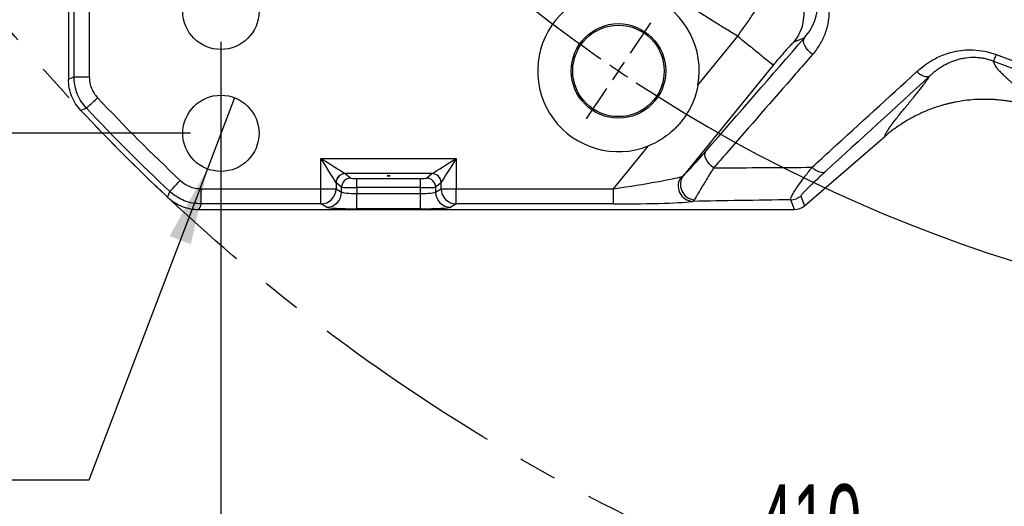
# Model space of a CAD drawing. Extents: x 0 to 8410, y 0 to 5940.
# Tile 4 of 110: x 1435 to 2081, y 2941 to 3261. Entities that reach past the tile are written whole.
import ezdxf

# ---------------------------------------------------------------- set-up
doc = ezdxf.new("R2010")
doc.units = 0
doc.header["$LTSCALE"] = 10
doc.linetypes.add('CENTERX2', pattern=[20.32, 12.7, -2.54, 2.54, -2.54])
doc.layers.get('0').update_dxf_attribs({"linetype": 'CONTINUOUS'})
doc.styles.add('SLDTEXTSTYLE0', font='TXT', dxfattribs={"width": 0.605})
doc.dimstyles.new('SLDDIMSTYLE0', dxfattribs={"dimtxt": 50, "dimasz": 50, "dimexe": 0, "dimexo": 0.0625, "dimgap": 12.5, "dimtad": 0, "dimtih": 1, "dimtoh": 1, "dimdec": 1, "dimlfac": 0.5, "dimrnd": 1e-09, "dimzin": 12, "dimtxsty": 'SLDTEXTSTYLE0', "dimblk1": 'NONE', "dimsah": 1, "dimcen": 0, "dimazin": 3, "dimtfac": 1, "dimtmove": 0, "dimatfit": 3, "dimtolj": 1, "dimtzin": 12})
doc.dimstyles.new('SLDDIMSTYLE1', dxfattribs={"dimtxt": 50, "dimasz": 50, "dimexe": 0, "dimexo": 0.0625, "dimgap": -12.5, "dimtad": 1, "dimdec": 4, "dimlfac": 5, "dimzin": 12, "dimtxsty": 'SLDTEXTSTYLE0', "dimsah": 1, "dimcen": 0.09, "dimazin": 3, "dimtfac": 1, "dimtofl": 0, "dimtmove": 0, "dimatfit": 3, "dimtolj": 1})
doc.dimstyles.new('SLDDIMSTYLE2', dxfattribs={"dimtxt": 50, "dimasz": 50, "dimexe": 0, "dimexo": 0.0625, "dimgap": 12.5, "dimtad": 1, "dimdec": 1, "dimlfac": 0.5, "dimrnd": 1e-09, "dimzin": 12, "dimtxsty": 'SLDTEXTSTYLE0', "dimsah": 1, "dimcen": 0.09, "dimazin": 3, "dimtfac": 1, "dimtofl": 0, "dimtmove": 0, "dimatfit": 3, "dimtolj": 1, "dimtzin": 12})
doc.dimstyles.new('SLDDIMSTYLE4', dxfattribs={"dimtxt": 50, "dimasz": 50, "dimexe": 0, "dimexo": 0.0625, "dimgap": 12.5, "dimtad": 1, "dimdec": 1, "dimlfac": 0.5, "dimrnd": 1e-09, "dimzin": 12, "dimtxsty": 'SLDTEXTSTYLE0', "dimsah": 1, "dimcen": 0.09, "dimazin": 3, "dimtfac": 1, "dimtmove": 0, "dimatfit": 3, "dimtolj": 1, "dimtzin": 12})
doc.dimstyles.new('SLDDIMSTYLE5', dxfattribs={"dimtxt": 50, "dimasz": 50, "dimexe": 0, "dimexo": 0.0625, "dimgap": 12.5, "dimtad": 0, "dimtih": 1, "dimtoh": 1, "dimdec": 1, "dimlfac": 0.5, "dimrnd": 1e-09, "dimzin": 12, "dimtxsty": 'SLDTEXTSTYLE0', "dimblk1": 'NONE', "dimsah": 1, "dimcen": 0, "dimazin": 3, "dimtfac": 1, "dimtmove": 0, "dimatfit": 3, "dimtolj": 1, "dimtzin": 12})

# ---------------------------------------------------------------- blocks, each defined once
blk = doc.blocks.new('_D')
at = {"color": 7, "linetype": 'CONTINUOUS'}
for p, q in [((1762.91, 5138.79), (3012.06, 2973.23)), ((3012.06, 2973.23), (3116.53, 2792.13)), ((3116.53, 2792.13), (3367.21, 2792.13))]:
    blk.add_line(p, q, dxfattribs=at)
blk.add_solid([(3012.06, 2973.23), (3030.55, 2926.18), (3043.54, 2933.67)], dxfattribs=at)
at = {"color": 7, "linetype": 'CONTINUOUS', "char_height": 50, "attachment_point": 1, "style": 'SLDTEXTSTYLE0'}
for s, insert in [('%%c', (3141.53, 2856.58)), ('1250', (3214.43, 2856.72))]:
    blk.add_mtext(s, dxfattribs=dict(at, insert=insert))
blk = doc.blocks.new('_NONE')
blk = doc.blocks.new('_D_5')
at = {"color": 7, "linetype": 'CONTINUOUS'}
for p, q in [((2387.49, 5081.86), (2387.49, 5608.37)), ((1603.98, 5488.06), (1780.85, 5571.47)), ((1780.85, 5571.47), (1813.59, 5502.07)), ((1813.59, 5502.07), (1636.72, 5418.65)), ((1636.72, 5418.65), (1603.98, 5488.06)), ((1573.42, 4727.07), (1189.65, 5043.43))]:
    blk.add_line(p, q, dxfattribs=at)
blk.add_arc((2387.49, 4056.01), 1537.35, 90, 140.5, dxfattribs=at)
for points in [[(2387.49, 5593.37), (2337.37, 5600.05), (2337.61, 5585.05)], [(1201.23, 5033.89), (1239.36, 5067.08), (1227.94, 5076.81)]]:
    blk.add_solid(points, dxfattribs=at)
at = {"color": 7, "linetype": 'CONTINUOUS', "insert": (1624.77, 5484.28), "char_height": 50, "attachment_point": 1, "rotation": 25.25, "style": 'SLDTEXTSTYLE0'}
blk.add_mtext('50,5°', dxfattribs=at)
blk = doc.blocks.new('_D_6')
at = {"color": 7, "linetype": 'CONTINUOUS'}
for p, q in [((957.49, 3530.45), (957.49, 2667.27)), ((2387.49, 3030.16), (2387.49, 2667.27)), ((2387.49, 2682.27), (957.49, 2682.27))]:
    blk.add_line(p, q, dxfattribs=at)
for points in [[(957.49, 2682.27), (1007.49, 2674.77), (1007.49, 2689.77)], [(2387.49, 2682.27), (2337.49, 2689.77), (2337.49, 2674.77)]]:
    blk.add_solid(points, dxfattribs=at)
at = {"color": 7, "linetype": 'CONTINUOUS', "insert": (1615.2, 2746.72), "char_height": 50, "attachment_point": 1, "style": 'SLDTEXTSTYLE0'}
blk.add_mtext('715', dxfattribs=at)
blk = doc.blocks.new('_D_9')
at = {"color": 7, "linetype": 'CONTINUOUS'}
for p, q in [((1567.49, 3246.01), (1567.49, 2876.26)), ((2387.49, 3030.16), (2387.49, 2876.26)), ((2387.49, 2891.26), (1567.49, 2891.26))]:
    blk.add_line(p, q, dxfattribs=at)
for points in [[(1567.49, 2891.26), (1617.49, 2883.76), (1617.49, 2898.76)], [(2387.49, 2891.26), (2337.49, 2898.76), (2337.49, 2883.76)]]:
    blk.add_solid(points, dxfattribs=at)
at = {"color": 7, "linetype": 'CONTINUOUS', "insert": (1920.19, 2955.71), "char_height": 50, "attachment_point": 1, "style": 'SLDTEXTSTYLE0'}
blk.add_mtext('410', dxfattribs=at)
blk = doc.blocks.new('_D_11')
at = {"color": 7, "linetype": 'CONTINUOUS'}
for p, q in [((837.49, 3266.01), (837.49, 3366.01)), ((1547.49, 3266.01), (822.49, 3266.01)), ((837.49, 3266.01), (837.49, 3186.01)), ((1547.49, 3186.01), (822.49, 3186.01)), ((837.49, 3186.01), (837.49, 3086.01))]:
    blk.add_line(p, q, dxfattribs=at)
for points in [[(837.49, 3266.01), (844.99, 3316.01), (829.99, 3316.01)], [(837.49, 3186.01), (829.99, 3136.01), (844.99, 3136.01)]]:
    blk.add_solid(points, dxfattribs=at)
at = {"color": 7, "linetype": 'CONTINUOUS', "insert": (773.04, 3187.82), "char_height": 50, "attachment_point": 1, "rotation": 90, "style": 'SLDTEXTSTYLE0'}
blk.add_mtext('40', dxfattribs=at)
blk = doc.blocks.new('_D_12')
at = {"color": 7, "linetype": 'CONTINUOUS'}
for p, q in [((1576.38, 3209.38), (1558.6, 3162.65)), ((1558.6, 3162.65), (1480.89, 2958.43)), ((1480.89, 2958.43), (1200.12, 2958.43))]:
    blk.add_line(p, q, dxfattribs=at)
blk.add_solid([(1558.6, 3162.65), (1533.8, 3118.58), (1547.82, 3113.25)], dxfattribs=at)
at = {"color": 7, "linetype": 'CONTINUOUS', "char_height": 50, "attachment_point": 1, "style": 'SLDTEXTSTYLE0'}
for s, insert in [('8x M20', (1200.12, 3099.62)), ('Through', (1200.12, 3022.88))]:
    blk.add_mtext(s, dxfattribs=dict(at, insert=insert))
blk = doc.blocks.new('SW_CENTERMARKSYMBOL_0')
at = {"color": 0, "linetype": 'CONTINUOUS'}
for p, q in [((277.67, -1376.62), (291.09, -1356.73)), ((269.84, -1388.23), (265.93, -1394.03)), ((269.84, -1388.23), (273.76, -1382.43)), ((262.02, -1399.84), (248.6, -1419.73))]:
    blk.add_line(p, q, dxfattribs=at)
for start, end in [(225.80214, 235.19786), (235.59893, 236), (236, 236.40107), (236.80214, 303.19786)]:
    blk.add_arc((829.04, -559.19), 1000, start, end, dxfattribs=at)

msp = doc.modelspace()

# ---------------------------------------------------------------- linework, layer by layer
at = {"color": 7, "linetype": 'CONTINUOUS'}
for p, q in [((1467.486118, 3579.042138), (1467.486118, 3221.549155)), ((1467.486118, 3221.520247), (1467.486118, 3221.549155)), ((1950.29733, 3138.437392), (2003.075216, 3183.98452)), ((1553.023968, 3136.011304), (1552.99506, 3136.011304)), ((1553.023968, 3136.011304), (1943.772857, 3136.011304))]:
    msp.add_line(p, q, dxfattribs=at)
at = {"color": 8, "linetype": 'CONTINUOUS'}
for p, q in [((1471.182082, 3223.012032), (1471.182082, 3290.648224)), ((1481.168423, 3290.648224), (1481.168423, 3223.012032)), ((1880.44915, 3217.552544), (1906.657998, 3249.680998)), ((1950.262432, 3248.657943), (1943.434421, 3245.855035)), ((1929.873441, 3230.74484), (1870.8773, 3158.423664)), ((1471.182082, 3223.012032), (1481.168423, 3223.012032)), ((1825.093065, 3149.69361), (1847.999249, 3177.773418)), ((1633.073483, 3169.532062), (1721.898769, 3169.532062)), ((1633.073483, 3149.69361), (1633.073483, 3169.532062)), ((1721.898769, 3169.532062), (1721.898769, 3149.69361)), ((1705.935274, 3159.55645), (1649.036978, 3159.55645)), ((1649.036978, 3159.55645), (1652.664695, 3156.656923)), ((1702.307616, 3156.656923), (1705.935274, 3159.55645)), ((1643.035446, 3153.592946), (1643.035446, 3149.69361)), ((1646.687482, 3150.671543), (1643.059824, 3153.571071)), ((1656.649445, 3156.401636), (1698.322807, 3156.401636)), ((1656.649445, 3150.416257), (1656.649445, 3156.401636)), ((1698.322807, 3150.416257), (1698.322807, 3156.401636)), ((1711.912487, 3153.571071), (1708.28477, 3150.671543)), ((1711.936806, 3149.69361), (1711.936806, 3153.592946)), ((1554.486845, 3149.69361), (1633.073483, 3149.69361)), ((1554.486845, 3139.707269), (1554.486845, 3149.69361)), ((1633.073483, 3149.69361), (1643.035446, 3149.69361)), ((1633.073483, 3139.707269), (1633.073483, 3149.69361)), ((1643.035446, 3149.69361), (1646.687482, 3147.505941)), ((1646.687482, 3147.505941), (1646.687482, 3150.671543)), ((1656.649445, 3150.416257), (1656.649445, 3146.549107)), ((1698.322807, 3150.416257), (1656.649445, 3150.416257)), ((1656.649445, 3136.562826), (1656.649445, 3146.549107)), ((1656.649445, 3146.549107), (1698.322807, 3146.549107)), ((1698.322807, 3146.549107), (1698.322807, 3150.416257)), ((1698.322807, 3136.562826), (1698.322807, 3146.549107)), ((1708.28477, 3150.671543), (1708.28477, 3147.505941)), ((1708.28477, 3147.505941), (1711.936806, 3149.69361)), ((1711.936806, 3149.69361), (1721.898769, 3149.69361)), ((1721.898769, 3149.69361), (1825.093065, 3149.69361)), ((1721.898769, 3139.707269), (1721.898769, 3149.69361)), ((1825.093065, 3139.707269), (1825.093065, 3149.69361)), ((1633.073483, 3139.707269), (1554.486845, 3139.707269)), ((1636.725579, 3137.519659), (1633.073483, 3139.707269)), ((1721.898769, 3139.707269), (1718.246732, 3137.519659)), ((1825.093065, 3139.707269), (1721.898769, 3139.707269)), ((1878.100131, 3142.352344), (1877.076779, 3141.390862)), ((1943.772857, 3136.011304), (1941.388701, 3142.423155)), ((1947.913174, 3144.849183), (1950.29733, 3138.437392)), ((1698.322807, 3136.562826), (1656.649445, 3136.562826))]:
    msp.add_line(p, q, dxfattribs=at)
at = {"color": 8, "linetype": 'CONTINUOUS', "flags": 128}
for points in [[(1955.540304, 3237.68449), (1953.992878, 3239.004494), (1952.611302, 3240.462782), (1951.452736, 3241.998972), (1950.565104, 3243.549527), (1949.985181, 3245.050253), (1949.736927, 3246.439041), (1949.830626, 3247.658433), (1950.262432, 3248.657943)], [(1467.486118, 3221.549155), (1469.569777, 3222.373547), (1471.182082, 3223.012032)], [(1479.31007, 3202.49504), (1479.512726, 3202.685477), (1479.969476, 3203.11475), (1480.66387, 3203.767361), (1481.571053, 3204.619946), (1482.658361, 3205.641808), (1483.886812, 3206.79635), (1485.212241, 3208.041968), (1486.587082, 3209.334077)], [(1479.31007, 3202.49504), (1476.649676, 3201.467516), (1475.589488, 3201.058389)], [(1890.68142, 3163.309635), (1889.152144, 3164.629223), (1887.78982, 3166.08292), (1886.65006, 3167.611303), (1885.779355, 3169.152083), (1885.21329, 3170.642437), (1884.974871, 3172.02145), (1885.073875, 3173.232974), (1885.506247, 3174.227478)], [(1633.073483, 3169.532062), (1636.023615, 3167.688252), (1638.872538, 3165.907683), (1641.522561, 3164.251389), (1643.882964, 3162.776174), (1645.872627, 3161.532642), (1647.42348, 3160.563351), (1648.482237, 3159.901621), (1649.0126, 3159.570159)], [(1643.035446, 3153.592946), (1642.703925, 3154.123367), (1642.042254, 3155.182125), (1641.072963, 3156.732918), (1639.829431, 3158.722641), (1638.354157, 3161.082985), (1636.697863, 3163.733067), (1634.917293, 3166.58199), (1633.073483, 3169.532062)], [(1705.959652, 3159.570159), (1706.490014, 3159.901621), (1707.548831, 3160.563351), (1709.099625, 3161.532642), (1711.089347, 3162.776174), (1713.449691, 3164.251389), (1716.099773, 3165.907683), (1718.948696, 3167.688252), (1721.898769, 3169.532062)], [(1721.898769, 3169.532062), (1720.054958, 3166.58199), (1718.274389, 3163.733067), (1716.618095, 3161.082985), (1715.14288, 3158.722641), (1713.899289, 3156.732918), (1712.930058, 3155.182125), (1712.268327, 3154.123367), (1711.936806, 3153.592946)], [(1955.269937, 3163.739087), (1956.50274, 3162.727477), (1957.764242, 3161.870958), (1959.02044, 3161.192598), (1960.237477, 3160.710754), (1961.382572, 3160.43836), (1962.424819, 3160.382809), (1963.336174, 3160.54553), (1964.09205, 3160.922112)], [(1533.969854, 3147.835256), (1534.16029, 3148.037912), (1534.589563, 3148.494662), (1535.242174, 3149.189057), (1536.094759, 3150.096239), (1537.116621, 3151.183547), (1538.271163, 3152.411999), (1539.516781, 3153.737427), (1540.80889, 3155.112268)], [(1532.533203, 3144.114675), (1533.753369, 3147.275032), (1533.969854, 3147.835256)], [(1554.486845, 3139.707269), (1553.84836, 3138.094963), (1553.023968, 3136.011304)]]:
    msp.add_lwpolyline(points, dxfattribs=at)
at = {"color": 7, "linetype": 'CENTERX2'}
msp.add_circle((2387.486134, 4056.011321), 1250, dxfattribs=at)
at = {"color": 7, "linetype": 'CONTINUOUS'}
for centre, radius in [((1567.486134, 3266.011321), 25), ((1828.293231, 3226.973748), 31), ((1828.293231, 3226.973748), 30), ((1567.486134, 3186.011321), 25)]:
    msp.add_circle(centre, radius, dxfattribs=at)
for centre, radius, start, end in [((1828.293231, 3226.973748), 53, 349.76079425, 291.827379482), ((2387.486134, 4056.011321), 1250, 223.154056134, 226.845943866)]:
    msp.add_arc(centre, radius, start, end, dxfattribs=at)
at = {"color": 8, "linetype": 'CONTINUOUS'}
for centre, radius, start, end in [((2387.486134, 4056.011321), 875.622555, 249.159048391, 290.840951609), ((2387.486134, 4056.011321), 880.31399, 249.159902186, 290.840098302), ((2387.486134, 4056.011321), 1236.317732, 223.222861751, 226.777138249), ((2387.486134, 4056.011321), 1246.304027, 223.222861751, 226.777138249), ((1649.06616, 3153.539445), 6.030952, 90.508848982, 179.491722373), ((1649.083912, 3153.532421), 6.024212, 90.446389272, 179.632403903), ((1705.888314, 3153.532335), 6.024298, 0.368406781, 89.553371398), ((1705.906117, 3153.539471), 6.030926, 0.508036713, 89.491391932), ((1652.71156, 3150.632903), 6.024202, 90.445728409, 179.632493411), ((1702.260691, 3150.632903), 6.024203, 0.367510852, 89.553695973), ((1877.583054, 3151.503484), 10.125288, 143.15966817, 267.133954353), ((1879.04016, 3152.433531), 10.124918, 143.72774378, 264.672812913), ((1633.007759, 3149.734825), 10.027772, 270.375532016, 359.764507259), ((1636.659854, 3147.547157), 10.027713, 270.375539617, 359.764500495), ((1718.312397, 3147.547156), 10.027712, 180.23549742, 269.624805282), ((1721.964554, 3149.734886), 10.027833, 180.23583742, 269.624123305), ((1941.378445, 3152.437091), 10.013942, 270.058676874, 310.735125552)]:
    msp.add_arc(centre, radius, start, end, dxfattribs=at)
for centre, major_axis, ratio, start_param, end_param in [((1649.13462, 3169.53208), (0, 10), 0.1399818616, 3.054326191, 3.0717794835), ((1705.837648, 3169.53208), (0, 10), 0.1399818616, 3.2114058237, 3.2288591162), ((1643.157452, 3169.53208), (0, 16), 0.0874886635, 3.054326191, 3.0717794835), ((1656.649446, 3156.681322), (4, 0), 0.0699268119, 3.2288591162, 4.7123889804), ((1698.322822, 3156.681322), (4, 0), 0.0699268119, 4.7123889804, 6.1959188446), ((1711.814817, 3169.53208), (0, 16), 0.0874886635, 3.2114058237, 3.2288591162), ((1826.803139, 3151.7899), (43.904673, 6.408953), 0.0412253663, 4.6674124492, 6.0400126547), ((1656.649446, 3150.695937), (10, 0), 0.0279707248, 3.2288591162, 4.7123889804), ((1656.649446, 3147.597278), (10, 0), 0.1048155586, 3.2288591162, 4.7123889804), ((1698.322822, 3150.695937), (10, 0), 0.0279707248, 4.7123889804, 6.1959188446), ((1698.322822, 3147.597278), (10, 0), 0.1048155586, 4.7123889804, 6.1959188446), ((1826.803139, 3141.803605), (51.649263, 0.069522), 0.0405651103, 4.6792190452, 6.0518192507), ((1656.649446, 3137.610982), (20, 0), 0.0524077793, 3.2288591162, 4.7123889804), ((1698.322822, 3137.610982), (20, 0), 0.0524077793, 4.7123889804, 6.1959188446)]:
    msp.add_ellipse(centre, major_axis=major_axis, ratio=ratio, start_param=start_param, end_param=end_param, dxfattribs=at)
msp.add_ellipse((1677.486134, 3158.109125), major_axis=(1, 0), ratio=0.0699268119, dxfattribs=at)
at = {"color": 7, "linetype": 'CONTINUOUS'}
for centre, major_axis, ratio, start_param, end_param in [((1945.157537, 3142.273719), (10.063183, 1.365309), 0.6073383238, 4.4926069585, 4.4935119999), ((1943.759243, 3146.034213), (-3.494317, 9.397418), 0.9974015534, 2.787011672, 3.4961736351), ((1945.157537, 3142.273719), (8.510472, 5.541081), 0.6073383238, 4.9312659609, 4.9321710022)]:
    msp.add_ellipse(centre, major_axis=major_axis, ratio=ratio, start_param=start_param, end_param=end_param, dxfattribs=at)
at = {"color": 8, "linetype": 'CONTINUOUS'}
for points, knots in [([(1906.658089, 3249.680948), (1905.413086, 3250.425805), (1902.923192, 3251.915452), (1899.201671, 3254.171757), (1895.490155, 3256.443896), (1891.789584, 3258.733445), (1888.099706, 3261.039982), (1884.420589, 3263.36362), (1880.752214, 3265.704329), (1877.094586, 3268.062117), (1873.447705, 3270.436982), (1869.81157, 3272.828924), (1866.186181, 3275.237944), (1862.571538, 3277.664041), (1858.967642, 3280.107214), (1855.374492, 3282.567465), (1851.792088, 3285.044794), (1848.220431, 3287.539199), (1844.65952, 3290.050682), (1841.109356, 3292.579242), (1837.569937, 3295.124879), (1834.041266, 3297.687593), (1830.523337, 3300.267388), (1819.822589, 3308.190671), (1802.192004, 3321.765685), (1778.136417, 3341.59455), (1754.773744, 3362.196377), (1732.113008, 3383.563661), (1710.173128, 3405.671941), (1688.976127, 3428.500184), (1668.536417, 3452.034744), (1653.679234, 3470.332669), (1643.882181, 3482.926897), (1638.827489, 3489.544285), (1633.834624, 3496.201721), (1628.903572, 3502.899224), (1624.034335, 3509.636788), (1619.226914, 3516.414415), (1614.481309, 3523.232104), (1609.797518, 3530.089855), (1605.175549, 3536.987671), (1600.615373, 3543.925535), (1596.117099, 3550.903512), (1591.680316, 3557.921359), (1587.306567, 3564.979986), (1582.990086, 3572.075992), (1580.165456, 3576.839213), (1578.752932, 3579.221177)], [0, 0, 0, 0, 0.0092652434, 0.0185296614, 0.0277934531, 0.0370568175, 0.0463199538, 0.0555830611, 0.0648463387, 0.0741099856, 0.0833742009, 0.0926391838, 0.1019051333, 0.1111722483, 0.1204407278, 0.1297107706, 0.1389825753, 0.1482563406, 0.1575322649, 0.1668105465, 0.1760913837, 0.1853749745, 0.1946615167, 0.2039512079, 0.2704071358, 0.3367341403, 0.4030055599, 0.4692949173, 0.5356041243, 0.6018823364, 0.6682026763, 0.7346381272, 0.7523764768, 0.7701020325, 0.787816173, 0.8055202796, 0.8232157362, 0.8409039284, 0.8585862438, 0.8762640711, 0.8939388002, 0.9116118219, 0.9292845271, 0.946958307, 0.9646345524, 0.9823146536, 1, 1, 1, 1]), ([(1950.262432, 3248.657943), (1951.646749, 3250.392681), (1954.415073, 3253.861767), (1957.231524, 3259.906686), (1958.905806, 3266.445485), (1959.09974, 3272.598669), (1958.177323, 3278.030927), (1956.693651, 3282.317413), (1954.565225, 3286.207039), (1951.451477, 3290.268985), (1948.138708, 3293.113124), (1945.726527, 3294.557501), (1945.339684, 3294.789137)], [0, 0, 0, 0, 0.1370159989, 0.2740013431, 0.4119065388, 0.5495646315, 0.636763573, 0.7238316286, 0.7948928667, 0.8658568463, 0.9784873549, 1, 1, 1, 1]), ([(1947.696016, 3298.845876), (1950.546288, 3297.190332), (1953.108205, 3295.216559), (1955.963308, 3292.365811), (1956.518933, 3291.773557), (1957.579838, 3290.566458), (1958.085853, 3289.951268), (1959.533995, 3288.072364), (1960.406479, 3286.775441), (1961.584005, 3284.767325), (1961.954579, 3284.087465), (1962.652479, 3282.707036), (1962.980064, 3282.00542), (1963.886449, 3279.899586), (1964.39436, 3278.484939), (1965.23599, 3275.635905), (1965.56961, 3274.201507), (1966.072433, 3271.313808), (1966.241347, 3269.853294), (1966.504671, 3265.543055), (1966.366516, 3262.737323), (1965.754445, 3258.614959), (1965.482171, 3257.255386), (1964.973888, 3255.237211), (1964.787782, 3254.568025), (1964.382243, 3253.236708), (1964.16223, 3252.573046), (1962.987086, 3249.296142), (1961.809882, 3246.803156), (1959.711144, 3243.244028), (1958.955637, 3242.087955), (1957.331615, 3239.837092), (1956.461355, 3238.740593), (1955.54031, 3237.68449)], [0, 0, 0, 0, 0.125, 0.125, 0.15625, 0.15625, 0.1875, 0.1875, 0.25, 0.25, 0.28125, 0.28125, 0.3125, 0.3125, 0.375, 0.375, 0.4375, 0.4375, 0.5, 0.5, 0.625, 0.625, 0.6875, 0.6875, 0.71875, 0.71875, 0.75, 0.75, 0.875, 0.875, 0.9375, 0.9375, 1, 1, 1, 1]), ([(1906.658922, 3249.68213), (1906.658942, 3249.68217), (1907.651528, 3251.667349), (1910.910458, 3255.61476), (1915.090703, 3262.12152), (1919.636535, 3268.596842), (1923.741931, 3274.528323), (1927.38657, 3279.718834), (1930.472527, 3284.014332), (1932.828692, 3287.381577), (1934.827927, 3289.524037), (1934.745789, 3290.529017), (1935.426498, 3290.529014), (1935.426508, 3290.529014)], [0, 0, 0, 0, 0.0000017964, 0.0897454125, 0.2045675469, 0.3193896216, 0.43316538, 0.5469407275, 0.6599854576, 0.7730291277, 0.8865141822, 0.9999983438, 1, 1, 1, 1]), ([(1943.439267, 3245.861021), (1944.780591, 3247.522327), (1945.943162, 3249.329354), (1947.857669, 3253.152276), (1948.609539, 3255.168035), (1949.668153, 3259.316037), (1949.974859, 3261.448134), (1950.129055, 3265.731087), (1949.976539, 3267.881793), (1949.219249, 3272.103382), (1948.614502, 3274.174116), (1946.980439, 3278.140838), (1945.95118, 3280.036686), (1943.515242, 3283.56672), (1942.108649, 3285.200782), (1938.982492, 3288.132324), (1937.263038, 3289.429701), (1935.426495, 3290.529041)], [0, 0, 0, 0, 0.125, 0.125, 0.25, 0.25, 0.375, 0.375, 0.5, 0.5, 0.625, 0.625, 0.75, 0.75, 0.875, 0.875, 1, 1, 1, 1]), ([(1906.658914, 3249.682125), (1909.600427, 3247.282581), (1912.540928, 3244.883861), (1918.005137, 3240.426421), (1920.526967, 3238.369234), (1924.794362, 3234.888098), (1926.538461, 3233.465346), (1929.001446, 3231.456161), (1929.719487, 3230.870418), (1929.873434, 3230.744835)], [0, 0, 0, 0, 0.25, 0.25, 0.5, 0.5, 0.75, 0.75, 1, 1, 1, 1]), ([(1943.439279, 3245.860995), (1943.071573, 3245.594321), (1942.336298, 3245.061071), (1939.55766, 3242.123623), (1935.892537, 3237.969002), (1932.458722, 3233.900392), (1930.441385, 3231.438064), (1929.873441, 3230.74484)], [0, 0, 0, 0, 0.2259227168, 0.4517619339, 0.6796659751, 0.9098157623, 1, 1, 1, 1]), ([(1955.540304, 3237.68449), (1951.78929, 3233.383406), (1933.03422, 3211.877989), (1911.416352, 3187.088335), (1893.556397, 3166.606642), (1890.68142, 3163.309635)], [0, 0, 0, 0, 0.1733874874, 0.8669374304, 1, 1, 1, 1]), ([(2023.974751, 3226.471247), (2025.068796, 3227.429691), (2027.689109, 3229.72523), (2032.845022, 3233.360129), (2039.696987, 3236.993827), (2047.211532, 3239.503001), (2054.397324, 3240.699678), (2061.28603, 3240.903052), (2068.609459, 3240.075829), (2073.51113, 3238.478046), (2075.961505, 3237.679304)], [0, 0, 0, 0, 0.0837732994, 0.2006428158, 0.3579085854, 0.5149684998, 0.6283286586, 0.7416232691, 0.8708359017, 1, 1, 1, 1]), ([(2075.961494, 3237.679324), (2075.49569, 3236.449607), (2075.098779, 3235.400837), (2074.52601, 3233.883947), (2074.350593, 3233.416989), (2074.304658, 3233.290175)], [0, 0, 0, 0, 0.5, 0.5, 1, 1, 1, 1]), ([(2074.292398, 3233.294842), (2074.051497, 3233.386748), (2073.801927, 3233.478983), (2073.310323, 3233.654696), (2072.571791, 3233.90987), (2071.829917, 3234.140157), (2070.341785, 3234.568185), (2069.343857, 3234.810195), (2067.336556, 3235.209667), (2066.327182, 3235.367127), (2064.29702, 3235.598077), (2063.274044, 3235.671325), (2060.23466, 3235.764181), (2058.265962, 3235.659459), (2055.386241, 3235.289137), (2054.438648, 3235.1299), (2052.566772, 3234.743563), (2051.639685, 3234.515441), (2048.933568, 3233.746372), (2047.216751, 3233.119645), (2043.927982, 3231.676536), (2042.356263, 3230.859857), (2040.093308, 3229.510566), (2039.353435, 3229.039026), (2037.912496, 3228.062933), (2037.211022, 3227.558279), (2035.842896, 3226.518432), (2035.176248, 3225.983235), (2034.200391, 3225.159204), (2033.718496, 3224.741876), (2033.245317, 3224.316856), (2032.931766, 3224.031828), (2032.774396, 3223.887034), (2032.621053, 3223.744293)], [0, 0, 0, 0, 0.015625, 0.015625, 0.03125, 0.0625, 0.0625, 0.125, 0.125, 0.1875, 0.1875, 0.25, 0.25, 0.375, 0.375, 0.4375, 0.4375, 0.5, 0.5, 0.625, 0.625, 0.75, 0.75, 0.8125, 0.8125, 0.875, 0.875, 0.9375, 0.9375, 0.96875, 0.984375, 0.984375, 1, 1, 1, 1]), ([(2074.304658, 3233.290198), (2074.308188, 3233.214016), (2074.315284, 3233.06086), (2074.349815, 3232.820977), (2074.401825, 3232.572206), (2074.473096, 3232.313885), (2074.563168, 3232.0462), (2074.672191, 3231.769108), (2074.800151, 3231.482629), (2074.947079, 3231.186768), (2075.112996, 3230.881537), (2075.297925, 3230.566946), (2075.501891, 3230.243007), (2075.72492, 3229.909735), (2075.967036, 3229.567145), (2076.228266, 3229.215253), (2076.508639, 3228.854078), (2076.808183, 3228.483637), (2077.126922, 3228.103953), (2077.464906, 3227.715042), (2077.822094, 3227.316951), (2078.356882, 3226.738646), (2079.119588, 3225.948147), (2080.163191, 3224.91328), (2081.344388, 3223.785607), (2082.502055, 3222.711369), (2083.843071, 3221.506153), (2085.535144, 3220.000959), (2087.382713, 3218.376386), (2089.096434, 3216.870511), (2090.396116, 3215.714557), (2091.603391, 3214.628311), (2092.71616, 3213.611885), (2093.734273, 3212.664778), (2094.657227, 3211.786651), (2095.484408, 3210.977246), (2096.216143, 3210.236041), (2096.975902, 3209.429612), (2097.740805, 3208.560656), (2098.487685, 3207.631867), (2099.103377, 3206.767218), (2099.541974, 3206.047095), (2099.837107, 3205.450761), (2100.027402, 3204.956025), (2100.159804, 3204.472508), (2100.232255, 3204.000838), (2100.249827, 3203.539269), (2100.212484, 3203.245234), (2100.193644, 3203.09689)], [0, 0, 0, 0, 0.0105252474, 0.0211600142, 0.0319050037, 0.042760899, 0.0537283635, 0.0648080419, 0.0760005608, 0.087306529, 0.0987265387, 0.1102611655, 0.1219109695, 0.1336764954, 0.1455582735, 0.1575568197, 0.1696726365, 0.181906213, 0.1942580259, 0.2067285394, 0.2193182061, 0.2320274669, 0.2608595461, 0.2918699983, 0.325061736, 0.3604372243, 0.3855316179, 0.4285147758, 0.489389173, 0.5246593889, 0.5582487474, 0.590157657, 0.6203866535, 0.6489364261, 0.6758078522, 0.7010020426, 0.7245204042, 0.7463647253, 0.7795903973, 0.8118594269, 0.8431795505, 0.8735592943, 0.8936707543, 0.9141618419, 0.9350365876, 0.9562988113, 0.977952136, 1, 1, 1, 1]), ([(1955.269937, 3163.739087), (1959.535084, 3167.636278), (1982.38849, 3188.518111), (2005.321635, 3209.447734), (2023.974751, 3226.471247)], [0, 0, 0, 0, 0.1866307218, 1, 1, 1, 1]), ([(2003.075228, 3183.984529), (2003.097524, 3184.074362), (2003.141574, 3184.251843), (2003.224577, 3184.529973), (2003.319107, 3184.812803), (2003.426349, 3185.101347), (2003.545993, 3185.39534), (2003.678127, 3185.694857), (2003.822699, 3185.999854), (2003.979821, 3186.310425), (2004.149111, 3186.626247), (2004.439546, 3187.138169), (2004.900045, 3187.894142), (2005.58752, 3188.948776), (2006.390434, 3190.115398), (2007.477763, 3191.631952), (2009.002403, 3193.660356), (2011.094282, 3196.342835), (2013.618894, 3199.503532), (2015.923209, 3202.33518), (2017.79993, 3204.625613), (2019.098475, 3206.210171), (2020.400354, 3207.797515), (2021.623834, 3209.286217), (2022.747979, 3210.658498), (2023.755757, 3211.899829), (2024.737706, 3213.118713), (2025.691973, 3214.313598), (2026.622066, 3215.487991), (2027.514698, 3216.627989), (2028.355501, 3217.718769), (2029.138657, 3218.752119), (2029.863732, 3219.727675), (2030.530747, 3220.645454), (2031.140031, 3221.505737), (2031.690302, 3222.307435), (2032.186196, 3223.05448), (2032.47327, 3223.512765), (2032.614892, 3223.73885)], [0, 0, 0, 0, 0.0144699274, 0.0285876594, 0.042353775, 0.0557688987, 0.0688337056, 0.0815489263, 0.0939153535, 0.105933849, 0.1176053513, 0.1289308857, 0.1599153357, 0.1918585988, 0.2247714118, 0.2586635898, 0.3127962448, 0.374589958, 0.4440662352, 0.52124016, 0.5542505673, 0.5872609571, 0.6202713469, 0.6532817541, 0.6797229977, 0.7061081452, 0.7324381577, 0.7587140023, 0.7849366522, 0.8112200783, 0.8369005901, 0.8619804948, 0.8864622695, 0.9103485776, 0.9336422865, 0.9563464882, 0.9784645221, 1, 1, 1, 1]), ([(2023.977978, 3226.474225), (2024.774488, 3225.772936), (2025.608179, 3225.156957), (2027.263772, 3224.15927), (2028.085371, 3223.777746), (2029.631274, 3223.288759), (2030.355296, 3223.181386), (2031.630659, 3223.251977), (2032.181769, 3223.429929), (2032.61783, 3223.741341)], [0, 0, 0, 0, 0.25, 0.25, 0.5, 0.5, 0.75, 0.75, 1, 1, 1, 1]), ([(1479.31007, 3202.49504), (1478.11642, 3203.911058), (1475.685718, 3206.79458), (1473.242507, 3211.690269), (1471.700248, 3216.754573), (1471.214541, 3220.510629), (1471.187241, 3222.614488), (1471.182082, 3223.012032)], [0, 0, 0, 0, 0.2454839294, 0.4998936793, 0.7203304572, 0.9471538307, 1, 1, 1, 1]), ([(1481.168423, 3223.012032), (1481.171745, 3222.74698), (1481.203079, 3220.246849), (1482.023948, 3216.519378), (1484.14466, 3212.24076), (1485.763289, 3210.314458), (1486.587082, 3209.334077)], [0, 0, 0, 0, 0.0529346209, 0.4993125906, 0.7451777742, 1, 1, 1, 1]), ([(1870.87728, 3158.423644), (1871.526636, 3158.990384), (1872.377264, 3159.818765), (1873.878439, 3161.354127), (1874.417251, 3161.915858), (1875.566397, 3163.132296), (1876.180131, 3163.790735), (1878.090058, 3165.862731), (1879.457887, 3167.37538), (1882.358271, 3170.629484), (1883.891102, 3172.371319), (1885.506228, 3174.227461)], [0, 0, 0, 0, 0.25, 0.25, 0.375, 0.375, 0.5, 0.5, 0.75, 0.75, 1, 1, 1, 1]), ([(1890.68142, 3163.309635), (1889.098622, 3160.735429), (1885.874608, 3155.492009), (1882.229247, 3149.463962), (1879.474241, 3144.823014), (1878.563888, 3143.186186), (1878.100131, 3142.352344)], [0, 0, 0, 0, 0.2664190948, 0.5426711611, 0.7670252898, 1, 1, 1, 1]), ([(1890.68142, 3163.309635), (1893.110941, 3163.327242), (1914.553657, 3163.482641), (1936.134375, 3163.618564), (1955.269937, 3163.739087)], [0, 0, 0, 0, 0.1133028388, 1, 1, 1, 1]), ([(1941.388701, 3142.423155), (1941.297852, 3142.612459), (1941.116057, 3142.99127), (1941.778666, 3144.652364), (1943.205259, 3147.178709), (1945.671334, 3150.933948), (1949.155548, 3155.792074), (1952.609714, 3160.342748), (1954.75496, 3163.081609), (1955.269937, 3163.739087)], [0, 0, 0, 0, 0.1241253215, 0.2483826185, 0.3993119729, 0.5504346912, 0.74443843, 0.9386511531, 1, 1, 1, 1]), ([(1964.092064, 3160.922128), (1961.969636, 3158.975545), (1959.970817, 3157.122333), (1957.18353, 3154.501857), (1956.289898, 3153.655153), (1955.010146, 3152.430946), (1954.593716, 3152.030548), (1953.783027, 3151.246497), (1953.388083, 3150.862163), (1952.253207, 3149.749907), (1951.558654, 3149.058404), (1950.313463, 3147.791406), (1949.762452, 3147.21561), (1949.070678, 3146.460529), (1948.863615, 3146.227973), (1948.507816, 3145.81255), (1948.35795, 3145.628466), (1947.999447, 3145.15299), (1947.880455, 3144.937153), (1947.913167, 3144.849177)], [0, 0, 0, 0, 0.25, 0.25, 0.375, 0.375, 0.4375, 0.4375, 0.5, 0.5, 0.625, 0.625, 0.75, 0.75, 0.8125, 0.8125, 0.875, 0.875, 1, 1, 1, 1]), ([(1540.80889, 3155.112268), (1541.004301, 3154.933164), (1542.847532, 3153.243746), (1546.125947, 3151.289221), (1550.696114, 3149.9045), (1553.208297, 3149.76474), (1554.486845, 3149.69361)], [0, 0, 0, 0, 0.0529347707, 0.4993122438, 0.7451804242, 1, 1, 1, 1]), ([(1554.486845, 3139.707269), (1552.637558, 3139.807193), (1548.871732, 3140.010674), (1543.631068, 3141.583105), (1538.884527, 3143.927497), (1535.81482, 3146.145825), (1534.263073, 3147.566756), (1533.969854, 3147.835256)], [0, 0, 0, 0, 0.2454817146, 0.4998906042, 0.7203306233, 0.947153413, 1, 1, 1, 1]), ([(1941.388701, 3142.423155), (1930.282842, 3142.251571), (1908.775987, 3141.919295), (1887.409764, 3141.563115), (1877.076779, 3141.390862)], [0, 0, 0, 0, 0.5163868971, 1, 1, 1, 1])]:
    msp.add_open_spline(points, degree=3, knots=knots, dxfattribs=at)
for points in [[(1885.506228, 3174.227461), (1907.079976, 3199.020533), (1928.664147, 3223.828899), (1950.262422, 3248.657961)], [(2032.614608, 3223.738388), (2009.720747, 3202.761714), (1986.884757, 3181.826436), (1964.092064, 3160.922128)], [(1869.479708, 3157.574481), (1869.989916, 3157.737702), (1870.448007, 3158.01623), (1870.87728, 3158.423644)]]:
    msp.add_open_spline(points, degree=3, dxfattribs=at)
at = {"color": 7, "linetype": 'CONTINUOUS'}
for points, knots in [([(1475.569282, 3201.079966), (1474.381125, 3202.492007), (1471.961827, 3205.367172), (1469.464992, 3210.412893), (1467.799949, 3215.85781), (1467.591961, 3219.610525), (1467.486118, 3221.520247)], [0, 0, 0, 0, 0.2455621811, 0.5000081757, 0.7455588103, 1, 1, 1, 1]), ([(1880.449159, 3217.552541), (1880.048645, 3215.33529), (1879.511386, 3213.165653), (1878.171966, 3208.916207), (1877.369776, 3206.836417), (1875.963889, 3203.784027), (1875.45974, 3202.77509), (1874.395253, 3200.803953), (1873.834103, 3199.839504), (1872.065598, 3197.008223), (1870.773516, 3195.20321), (1868.666288, 3192.618957), (1867.935613, 3191.778146), (1866.41681, 3190.138418), (1865.626286, 3189.337254), (1863.183195, 3187.014507), (1861.473078, 3185.585003), (1857.894845, 3182.954718), (1856.026724, 3181.753949), (1852.128558, 3179.583306), (1850.090336, 3178.610949), (1847.999239, 3177.773411)], [0, 0, 0, 0, 0.125, 0.125, 0.25, 0.25, 0.3125, 0.3125, 0.375, 0.375, 0.5, 0.5, 0.5625, 0.5625, 0.625, 0.625, 0.75, 0.75, 0.875, 0.875, 1, 1, 1, 1]), ([(2040.765703, 3204.404189), (2037.604454, 3203.492963), (2034.404362, 3202.401483), (2027.968805, 3199.815833), (2024.734386, 3198.321251), (2018.319035, 3194.911426), (2015.135839, 3192.993754), (2010.494961, 3189.824208), (2008.970423, 3188.719344), (2006.726017, 3186.993749), (2005.984947, 3186.407184), (2004.885005, 3185.510958), (2004.520301, 3185.209488), (2003.794953, 3184.601214), (2003.436697, 3184.296475), (2003.075228, 3183.984529)], [0, 0, 0, 0, 0.25, 0.25, 0.5, 0.5, 0.75, 0.75, 0.875, 0.875, 0.9375, 0.9375, 0.96875, 0.96875, 1, 1, 1, 1]), ([(2100.193624, 3203.09683), (2099.736743, 3203.248635), (2098.823741, 3203.551991), (2097.447214, 3203.981798), (2096.067129, 3204.392589), (2094.68289, 3204.782595), (2093.294655, 3205.152289), (2091.902383, 3205.501543), (2090.506084, 3205.830393), (2089.105757, 3206.138829), (2087.701402, 3206.426852), (2086.29302, 3206.694463), (2084.880609, 3206.941661), (2083.464171, 3207.168447), (2082.043706, 3207.374821), (2080.619214, 3207.560782), (2079.190694, 3207.726331), (2077.75815, 3207.871467), (2076.321569, 3207.99619), (2073.203192, 3208.221998), (2068.400469, 3208.380914), (2061.923257, 3208.172387), (2055.472551, 3207.540351), (2050.498727, 3206.722724), (2046.97977, 3205.989485), (2044.893363, 3205.50735), (2042.820521, 3204.984853), (2041.449828, 3204.599434), (2040.764937, 3204.406853)], [0, 0, 0, 0, 0.0239293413, 0.0478188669, 0.0716734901, 0.095498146, 0.1192977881, 0.1430773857, 0.1668419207, 0.1905963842, 0.2143457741, 0.2380950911, 0.2618493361, 0.285613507, 0.3093925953, 0.333191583, 0.35701544, 0.3808691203, 0.4047575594, 0.4286856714, 0.5362705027, 0.6434149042, 0.7505756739, 0.8582094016, 0.8937598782, 0.9292310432, 0.9646390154, 1, 1, 1, 1]), ([(1532.55478, 3144.094469), (1532.8472, 3143.827444), (1534.363003, 3142.443285), (1537.424976, 3140.225567), (1542.096835, 3137.913436), (1547.350876, 3136.325604), (1551.091616, 3136.117299), (1552.99506, 3136.011304)], [0, 0, 0, 0, 0.0528506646, 0.2739589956, 0.5014796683, 0.7463321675, 1, 1, 1, 1])]:
    msp.add_open_spline(points, degree=3, knots=knots, dxfattribs=at)
for points in [[(1475.589494, 3201.058388), (1475.582753, 3201.065577), (1475.576015, 3201.072769), (1475.569279, 3201.079963)], [(1532.554776, 3144.094465), (1532.547583, 3144.101201), (1532.540391, 3144.10794), (1532.533201, 3144.114681)]]:
    msp.add_open_spline(points, degree=3, dxfattribs=at)

# ---------------------------------------------------------------- block references
msp.add_blockref('SW_CENTERMARKSYMBOL_0', (1558.448562, 4615.204224), dxfattribs=at)

# ---------------------------------------------------------------- dimensions: what is measured, and where the dimension line sits
dim = msp.add_angular_dim_2l(base=(1731.698638, 5446.479772), line1=((2387.486134, 5061.859707), (2387.486134, 3050.162934)), line2=((1588.85469, 4714.352279), (1642.868411, 4669.826803)), dimstyle='SLDDIMSTYLE1', dxfattribs=at)
dim.commit()
dim.dimension.update_dxf_attribs({"geometry": '_D_5', "text_midpoint": (1731.698638, 5446.479772), "dimtype": 162})
dim = msp.add_diameter_dim_2p(p1=(1762.911246, 5138.788402), p2=(3012.061023, 2973.234239), dimstyle='SLDDIMSTYLE0', dxfattribs=at)
dim.commit()
dim.dimension.update_dxf_attribs({"geometry": '_D', "text_midpoint": (3254.36666, 2831.711077), "dimtype": 163})
for base, p2, picture, middle in [((957.488775, 2682.270667), (957.488775, 3550.450011), '_D_6', (1672.487455, 2682.270667)), ((1567.486134, 2891.257262), (1567.486134, 3266.011321), '_D_9', (1977.486134, 2891.257262))]:
    dim = msp.add_linear_dim(base=base, p1=(2387.486134, 3050.162934), p2=p2, dimstyle='SLDDIMSTYLE2', dxfattribs=at)
    dim.commit()
    dim.dimension.update_dxf_attribs({"geometry": picture, "text_midpoint": middle, "dimtype": 160})
dim = msp.add_linear_dim(base=(837.488725, 3186.011321), p1=(1567.486134, 3266.011321), p2=(1567.486134, 3186.011321), angle=90, dimstyle='SLDDIMSTYLE4', dxfattribs=at)
dim.commit()
dim.dimension.update_dxf_attribs({"geometry": '_D_11', "text_midpoint": (837.488725, 3226.011321), "dimtype": 160})
dim = msp.add_diameter_dim_2p(p1=(1576.377081, 3209.376917), p2=(1558.595187, 3162.645725), text='8x M20\\PThrough', dimstyle='SLDDIMSTYLE5', override={"dimpost": '<>'}, dxfattribs=at)
dim.commit()
dim.dimension.update_dxf_attribs({"geometry": '_D_12', "text_midpoint": (1328.004528, 3035.161712), "dimtype": 163})

doc.saveas('drawing.dxf')
